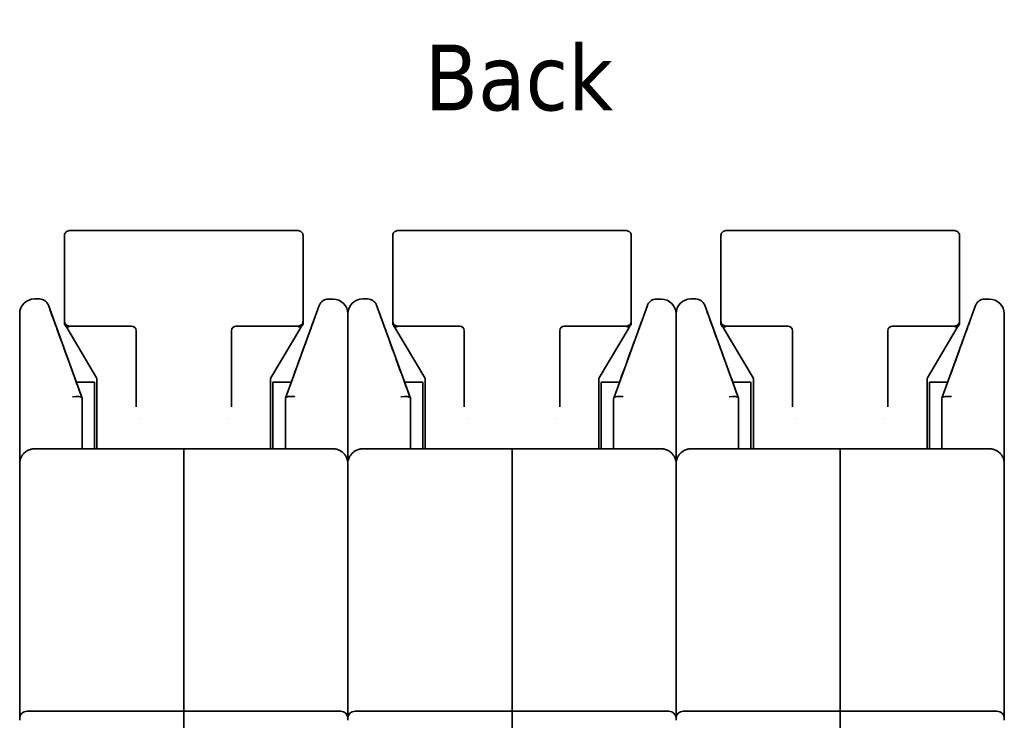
# Model space of a CAD drawing. Header units: millimetres. Extents: x 191 to 396, y 67 to 223.
# Tile 3 of 14: x 191 to 244, y 119 to 156. Entities that reach past the tile are written whole.
import ezdxf

# ---------------------------------------------------------------- set-up
doc = ezdxf.new("R2010")
doc.units = ezdxf.units.MM
doc.layers.add('Symbol (ISO)', color=7, linetype='Continuous', lineweight=25)
doc.layers.add('Visible (ISO)', color=7, linetype='Continuous', lineweight=35)
doc.styles.add('Label Text (ISO)', font='TAHOMA.TTF')

msp = doc.modelspace()

# ---------------------------------------------------------------- linework, layer by layer
at = {"layer": 'Visible (ISO)'}
for p, q in [((193.516, 139.869), (193.516, 144.441)), ((205.962, 144.695), (193.77, 144.695)), ((206.216, 144.441), (206.216, 139.869)), ((210.991, 139.869), (210.991, 144.441)), ((223.437, 144.695), (211.245, 144.695)), ((223.691, 144.441), (223.691, 139.869)), ((228.466, 139.869), (228.466, 144.441)), ((240.912, 144.695), (228.72, 144.695)), ((241.166, 144.441), (241.166, 139.869)), ((192.175, 141.057), (191.915, 141.057)), ((207.554, 141.046), (207.816, 141.046)), ((209.65, 141.057), (209.391, 141.057)), ((225.03, 141.046), (225.291, 141.046)), ((227.126, 141.057), (226.866, 141.057)), ((242.505, 141.046), (242.766, 141.046)), ((192.653, 140.722), (194.453, 135.773)), ((205.279, 135.772), (207.077, 140.711)), ((210.128, 140.722), (211.928, 135.773)), ((222.755, 135.772), (224.552, 140.711)), ((227.603, 140.722), (229.403, 135.773)), ((240.23, 135.772), (242.027, 140.711)), ((191.128, 140.269), (191.128, 132.283)), ((208.603, 140.269), (208.603, 132.283)), ((226.078, 140.269), (226.078, 132.283)), ((243.554, 132.283), (243.554, 140.258)), ((193.516, 139.869), (193.516, 139.737)), ((193.632, 139.527), (195.225, 136.851)), ((197.072, 139.615), (193.77, 139.615)), ((205.962, 139.615), (202.66, 139.615)), ((204.506, 136.851), (206.099, 139.527)), ((206.216, 139.737), (206.216, 139.869)), ((210.991, 139.869), (210.991, 139.737)), ((211.108, 139.527), (212.7, 136.851)), ((214.547, 139.615), (211.245, 139.615)), ((223.437, 139.615), (220.135, 139.615)), ((221.982, 136.851), (223.574, 139.527)), ((223.691, 139.737), (223.691, 139.869)), ((228.466, 139.869), (228.466, 139.737)), ((228.583, 139.527), (230.175, 136.851)), ((232.022, 139.615), (228.72, 139.615)), ((240.912, 139.615), (237.61, 139.615)), ((239.457, 136.851), (241.049, 139.527)), ((241.166, 139.737), (241.166, 139.869)), ((197.326, 135.303), (197.326, 139.366)), ((202.406, 139.367), (202.406, 139.366)), ((202.406, 139.366), (202.406, 139.366)), ((202.406, 139.366), (202.406, 135.303)), ((214.801, 135.303), (214.801, 139.366)), ((219.881, 139.367), (219.881, 139.366)), ((219.881, 139.366), (219.881, 139.366)), ((219.881, 139.366), (219.881, 135.303)), ((232.276, 135.303), (232.276, 139.366)), ((237.356, 139.367), (237.356, 139.366)), ((237.356, 139.366), (237.356, 139.366)), ((237.356, 139.366), (237.356, 135.303)), ((194.143, 136.626), (195.116, 136.626)), ((195.116, 133.07), (195.116, 136.626)), ((195.243, 136.789), (195.243, 135.959)), ((204.488, 135.959), (204.488, 136.789)), ((204.615, 136.626), (204.615, 133.07)), ((205.59, 136.626), (204.615, 136.626)), ((211.618, 136.626), (212.591, 136.626)), ((212.591, 133.07), (212.591, 136.626)), ((212.718, 136.789), (212.718, 135.959)), ((221.964, 135.959), (221.964, 136.789)), ((222.091, 136.626), (222.091, 133.07)), ((223.065, 136.626), (222.091, 136.626)), ((229.093, 136.626), (230.066, 136.626)), ((230.066, 133.07), (230.066, 136.626)), ((230.193, 136.789), (230.193, 135.959)), ((239.439, 135.959), (239.439, 136.789)), ((239.566, 136.626), (239.566, 133.07)), ((240.54, 136.626), (239.566, 136.626)), ((195.243, 135.959), (195.243, 135.357)), ((204.488, 135.357), (204.488, 135.959)), ((212.718, 135.959), (212.718, 135.357)), ((221.964, 135.357), (221.964, 135.959)), ((230.193, 135.959), (230.193, 135.357)), ((239.439, 135.357), (239.439, 135.959)), ((194.456, 135.763), (194.453, 135.773)), ((194.456, 135.763), (194.456, 133.07)), ((195.243, 133.07), (195.243, 135.357)), ((197.326, 135.303), (197.326, 135.303)), ((202.406, 135.303), (202.406, 135.303)), ((204.488, 135.357), (204.488, 133.07)), ((205.276, 135.762), (205.276, 133.07)), ((211.932, 135.763), (211.928, 135.773)), ((211.932, 135.763), (211.932, 133.07)), ((212.718, 133.07), (212.718, 135.357)), ((214.801, 135.303), (214.801, 135.303)), ((219.881, 135.303), (219.881, 135.303)), ((221.964, 135.357), (221.964, 133.07)), ((222.751, 135.762), (222.751, 133.07)), ((229.407, 135.763), (229.403, 135.773)), ((229.407, 135.763), (229.407, 133.07)), ((230.193, 133.07), (230.193, 135.357)), ((232.276, 135.303), (232.276, 135.303)), ((237.356, 135.303), (237.356, 135.303)), ((239.439, 135.357), (239.439, 133.07)), ((240.226, 135.762), (240.226, 133.07)), ((202.202, 134.696), (202.202, 134.696)), ((219.678, 134.696), (219.678, 134.696)), ((237.153, 134.696), (237.153, 134.696)), ((191.915, 133.07), (199.866, 133.07)), ((199.866, 133.07), (207.816, 133.07)), ((199.866, 133.07), (199.866, 131.876)), ((199.866, 131.876), (199.866, 133.07)), ((209.391, 133.07), (217.341, 133.07)), ((217.341, 133.07), (217.341, 131.876)), ((217.341, 133.07), (225.291, 133.07)), ((217.341, 131.876), (217.341, 133.07)), ((226.866, 133.07), (234.816, 133.07)), ((234.816, 133.07), (234.816, 131.876)), ((234.816, 133.07), (242.766, 133.07)), ((234.816, 131.876), (234.816, 133.07)), ((191.128, 131.876), (191.128, 132.283)), ((208.603, 132.283), (208.603, 132.283)), ((208.603, 131.876), (208.603, 132.283)), ((208.603, 132.283), (208.603, 131.876)), ((226.078, 131.876), (226.078, 132.283)), ((226.078, 132.283), (226.078, 131.876)), ((243.554, 132.283), (243.554, 132.283)), ((243.554, 131.876), (243.554, 132.283)), ((191.128, 118.719), (191.128, 131.876)), ((199.866, 131.876), (199.866, 119.1)), ((199.866, 131.876), (199.866, 119.1)), ((208.603, 131.876), (208.603, 118.719)), ((208.603, 118.719), (208.603, 131.876)), ((217.341, 131.876), (217.341, 119.1)), ((217.341, 131.876), (217.341, 119.1)), ((226.078, 131.876), (226.078, 118.719)), ((226.078, 118.719), (226.078, 131.876)), ((234.816, 131.876), (234.816, 119.1)), ((234.816, 131.876), (234.816, 119.1)), ((243.554, 131.876), (243.554, 118.719)), ((191.509, 119.1), (199.866, 119.1)), ((199.866, 119.1), (199.866, 117.906)), ((199.866, 119.1), (208.222, 119.1)), ((199.866, 117.906), (199.866, 119.1)), ((208.984, 119.1), (217.341, 119.1)), ((217.341, 119.1), (217.341, 117.906)), ((217.341, 119.1), (225.697, 119.1)), ((217.341, 117.906), (217.341, 119.1)), ((226.459, 119.1), (234.816, 119.1)), ((234.816, 119.1), (234.816, 117.906)), ((234.816, 119.1), (243.173, 119.1)), ((234.816, 117.906), (234.816, 119.1)), ((191.128, 118.719), (191.128, 118.61)), ((208.603, 118.61), (208.603, 118.719)), ((208.603, 118.719), (208.603, 118.61)), ((226.078, 118.61), (226.078, 118.719)), ((226.078, 118.719), (226.078, 118.61)), ((243.554, 118.719), (243.554, 118.61))]:
    msp.add_line(p, q, dxfattribs=at)
for centre, radius, start, end in [((193.77, 144.441), 0.254, 90, 180.0002), ((205.962, 144.441), 0.254, 359.9998, 90), ((211.245, 144.441), 0.254, 90, 180.0002), ((223.437, 144.441), 0.254, 359.9998, 90), ((228.72, 144.441), 0.254, 90, 180.0002), ((240.912, 144.441), 0.254, 359.9998, 90), ((191.915, 140.269), 0.787, 90, 180), ((207.816, 140.258), 0.787, 0, 90), ((209.391, 140.269), 0.787, 90, 180), ((225.291, 140.258), 0.787, 0, 90), ((226.866, 140.269), 0.787, 90, 180), ((242.766, 140.258), 0.787, 0, 90), ((193.77, 139.869), 0.254, 179.9998, 270), ((197.072, 139.361), 0.254, 0, 90), ((202.66, 139.361), 0.254, 90, 180), ((202.66, 139.382), 0.254, 94.7383, 94.748), ((205.962, 139.869), 0.254, 270, 0.0002), ((211.245, 139.869), 0.254, 179.9998, 270), ((214.547, 139.361), 0.254, 0, 90), ((220.135, 139.361), 0.254, 90, 180), ((220.135, 139.382), 0.254, 94.7383, 94.748), ((223.437, 139.869), 0.254, 270, 0.0002), ((228.72, 139.869), 0.254, 179.9998, 270), ((232.022, 139.361), 0.254, 0, 90), ((237.61, 139.361), 0.254, 90, 180), ((237.61, 139.382), 0.254, 94.7383, 94.748), ((240.912, 139.869), 0.254, 270, 0.0002), ((191.509, 118.719), 0.381, 90, 180), ((208.222, 118.719), 0.381, 0, 90), ((208.984, 118.719), 0.381, 90, 180), ((225.697, 118.719), 0.381, 0, 90), ((226.459, 118.719), 0.381, 90, 180), ((243.173, 118.719), 0.381, 0, 90)]:
    msp.add_arc(centre, radius, start, end, dxfattribs=at)
for centre, major_axis, ratio, start_param, end_param in [((202.66, 139.366), (-0.254, 0), 0.998107, 6.276941, 6.283185), ((220.135, 139.366), (-0.254, 0), 0.998107, 6.276941, 6.283185), ((237.61, 139.366), (-0.254, 0), 0.998107, 6.276941, 6.283185), ((193.949, 135.674), (0.506, 0.089), 0.339401, 0.059798, 1.512574), ((211.424, 135.674), (0.506, 0.089), 0.339401, 0.059798, 1.512574), ((228.9, 135.674), (0.506, 0.089), 0.339401, 0.059798, 1.512574), ((193.747, 137.714), (-0.709, 1.95), 0.00001, 3.040943, 3.141956), ((197.072, 135.303), (0.254, 0), 0.549531, 6.282897, 6.283102), ((202.66, 135.303), (-0.254, 0), 0.549531, 0.000082, 0.000284), ((205.974, 137.682), (-0.699, -1.919), 0.00001, 0.000045, 0.102005), ((211.222, 137.714), (-0.709, 1.95), 0.00001, 3.041127, 3.142142), ((214.547, 135.303), (0.254, 0), 0.549531, 6.282897, 6.283102), ((220.135, 135.303), (-0.254, 0), 0.549531, 0.000083, 0.000285), ((223.45, 137.682), (-0.699, -1.919), 0.00001, 0.000026, 0.101986), ((228.697, 137.714), (-0.709, 1.95), 0.00001, 3.040236, 3.141246), ((232.022, 135.303), (0.254, 0), 0.549531, 6.282897, 6.283102), ((237.61, 135.303), (-0.254, 0), 0.549531, 0.000082, 0.000284), ((240.925, 137.682), (-0.699, -1.919), 0.00001, 6.282912, 6.384874), ((191.509, 132.283), (-0.381, 0), 0.5, 6.283145, 6.283196), ((208.222, 132.283), (0.381, 0), 0.5, 6.283163, 6.283211), ((208.984, 132.283), (-0.381, 0), 0.5, 6.28315, 6.283206), ((225.697, 132.283), (0.381, 0), 0.5, 6.283158, 6.283206), ((226.459, 132.283), (-0.381, 0), 0.5, 6.28315, 6.283206), ((243.173, 132.283), (0.381, 0), 0.5, 6.283168, 6.283211)]:
    msp.add_ellipse(centre, major_axis=major_axis, ratio=ratio, start_param=start_param, end_param=end_param, dxfattribs=at)
for points, knots in [([(192.175, 141.057), (192.23, 141.057), (192.285, 141.048), (192.388, 141.013), (192.437, 140.987), (192.524, 140.922), (192.562, 140.882), (192.605, 140.82), (192.616, 140.802), (192.636, 140.763), (192.645, 140.743), (192.653, 140.722)], [0.00000245, 0.00000245, 0.00000245, 0.00000245, 0.01643344, 0.01643344, 0.03261132, 0.03261132, 0.04879837, 0.04879837, 0.05527189, 0.05527189, 0.06185363, 0.06185363, 0.06185363, 0.06185363]), ([(207.077, 140.711), (207.084, 140.732), (207.093, 140.752), (207.113, 140.79), (207.124, 140.809), (207.167, 140.871), (207.205, 140.911), (207.291, 140.976), (207.34, 141.001), (207.444, 141.036), (207.499, 141.046), (207.554, 141.046)], [0, 0, 0, 0, 0.00653459, 0.00653459, 0.01296324, 0.01296324, 0.02915039, 0.02915039, 0.04532521, 0.04532521, 0.06184059, 0.06184059, 0.06184059, 0.06184059]), ([(209.65, 141.057), (209.705, 141.057), (209.761, 141.048), (209.864, 141.013), (209.913, 140.987), (209.999, 140.922), (210.037, 140.882), (210.08, 140.82), (210.091, 140.802), (210.111, 140.763), (210.12, 140.743), (210.128, 140.722)], [0.00000245, 0.00000245, 0.00000245, 0.00000245, 0.01643344, 0.01643344, 0.03261132, 0.03261132, 0.04879837, 0.04879837, 0.05527189, 0.05527189, 0.06185363, 0.06185363, 0.06185363, 0.06185363]), ([(224.552, 140.711), (224.56, 140.732), (224.568, 140.752), (224.588, 140.79), (224.599, 140.809), (224.642, 140.871), (224.681, 140.911), (224.767, 140.976), (224.816, 141.001), (224.919, 141.036), (224.975, 141.046), (225.03, 141.046)], [0, 0, 0, 0, 0.00653459, 0.00653459, 0.01296324, 0.01296324, 0.02915039, 0.02915039, 0.04532521, 0.04532521, 0.06184059, 0.06184059, 0.06184059, 0.06184059]), ([(227.126, 141.057), (227.18, 141.057), (227.236, 141.048), (227.339, 141.013), (227.388, 140.987), (227.474, 140.922), (227.512, 140.882), (227.555, 140.82), (227.567, 140.802), (227.587, 140.763), (227.595, 140.743), (227.603, 140.722)], [0.00000245, 0.00000245, 0.00000245, 0.00000245, 0.01643344, 0.01643344, 0.03261132, 0.03261132, 0.04879837, 0.04879837, 0.05527189, 0.05527189, 0.06185363, 0.06185363, 0.06185363, 0.06185363]), ([(242.027, 140.711), (242.035, 140.732), (242.044, 140.752), (242.064, 140.79), (242.075, 140.809), (242.117, 140.871), (242.156, 140.911), (242.242, 140.976), (242.291, 141.001), (242.394, 141.036), (242.45, 141.046), (242.505, 141.046)], [0, 0, 0, 0, 0.00653459, 0.00653459, 0.01296324, 0.01296324, 0.02915039, 0.02915039, 0.04532521, 0.04532521, 0.06184059, 0.06184059, 0.06184059, 0.06184059]), ([(192.653, 140.722), (192.655, 140.717), (192.655, 140.717), (192.663, 140.694), (192.669, 140.677), (192.677, 140.655)], [0, 0, 0, 0, 0.0502825, 0.0502825, 0.10031, 0.10031, 0.10031, 0.10031]), ([(207.053, 140.644), (207.061, 140.667), (207.067, 140.683), (207.075, 140.706), (207.075, 140.706), (207.077, 140.711)], [0, 0, 0, 0, 0.0499509, 0.0499509, 0.1001564, 0.1001564, 0.1001564, 0.1001564]), ([(210.128, 140.722), (210.13, 140.717), (210.13, 140.717), (210.138, 140.694), (210.144, 140.677), (210.152, 140.655)], [0, 0, 0, 0, 0.0502825, 0.0502825, 0.10031, 0.10031, 0.10031, 0.10031]), ([(224.528, 140.644), (224.536, 140.667), (224.542, 140.683), (224.55, 140.706), (224.55, 140.706), (224.552, 140.711)], [0, 0, 0, 0, 0.0499509, 0.0499509, 0.1001564, 0.1001564, 0.1001564, 0.1001564]), ([(227.603, 140.722), (227.605, 140.717), (227.605, 140.717), (227.613, 140.694), (227.619, 140.677), (227.627, 140.655)], [0, 0, 0, 0, 0.0502825, 0.0502825, 0.10031, 0.10031, 0.10031, 0.10031]), ([(242.003, 140.644), (242.011, 140.667), (242.017, 140.683), (242.025, 140.706), (242.025, 140.706), (242.027, 140.711)], [0, 0, 0, 0, 0.0499509, 0.0499509, 0.1001563, 0.1001563, 0.1001563, 0.1001563]), ([(193.77, 139.58), (193.763, 139.579), (193.755, 139.579), (193.732, 139.577), (193.706, 139.576), (193.65, 139.585), (193.626, 139.593), (193.581, 139.616), (193.561, 139.632), (193.532, 139.67), (193.522, 139.691), (193.518, 139.713)], [-0.00201752, -0.00201752, -0.00201752, -0.00201752, 0, 0, 0.00513386, 0.00513386, 0.00957767, 0.00957767, 0.01450493, 0.01450493, 0.01919087, 0.01919087, 0.01919087, 0.01919087]), ([(193.632, 139.527), (193.61, 139.564), (193.588, 139.598), (193.562, 139.632), (193.556, 139.64), (193.55, 139.646)], [0, 0, 0, 0, 0.01558164, 0.01558164, 0.02136019, 0.02136019, 0.02136019, 0.02136019]), ([(205.279, 135.772), (205.57, 136.57), (205.848, 137.335), (206.322, 138.637), (206.527, 139.201), (206.714, 139.715), (206.741, 139.788), (206.767, 139.858)], [0, 0, 0, 0, 0.2688845, 0.2688845, 0.5265818, 0.5265818, 0.5723417, 0.5723417, 0.5723417, 0.5723417]), ([(205.962, 139.58), (205.968, 139.579), (205.976, 139.579), (205.999, 139.577), (206.025, 139.576), (206.081, 139.585), (206.105, 139.593), (206.151, 139.616), (206.17, 139.632), (206.199, 139.67), (206.209, 139.691), (206.213, 139.713)], [-0.0404099, -0.0404099, -0.0404099, -0.0404099, -0.03666008, -0.03666008, -0.02692814, -0.02692814, -0.01841899, -0.01841899, -0.00897814, -0.00897814, -0.000001, -0.000001, -0.000001, -0.000001]), ([(206.181, 139.646), (206.171, 139.634), (206.158, 139.618), (206.13, 139.578), (206.115, 139.553), (206.099, 139.527)], [0, 0, 0, 0, 0.0103439, 0.0103439, 0.02139006, 0.02139006, 0.02139006, 0.02139006]), ([(211.245, 139.58), (211.238, 139.579), (211.231, 139.579), (211.207, 139.577), (211.181, 139.576), (211.125, 139.585), (211.101, 139.593), (211.056, 139.616), (211.036, 139.632), (211.007, 139.67), (210.997, 139.691), (210.993, 139.713)], [-0.00201752, -0.00201752, -0.00201752, -0.00201752, 0, 0, 0.00513386, 0.00513386, 0.00957767, 0.00957767, 0.01450493, 0.01450493, 0.01919087, 0.01919087, 0.01919087, 0.01919087]), ([(211.108, 139.527), (211.085, 139.564), (211.063, 139.598), (211.037, 139.632), (211.031, 139.64), (211.025, 139.646)], [0, 0, 0, 0, 0.01558164, 0.01558164, 0.02136019, 0.02136019, 0.02136019, 0.02136019]), ([(222.755, 135.772), (223.045, 136.57), (223.323, 137.335), (223.797, 138.637), (224.003, 139.201), (224.189, 139.715), (224.216, 139.788), (224.242, 139.858)], [0, 0, 0, 0, 0.2688845, 0.2688845, 0.5265818, 0.5265818, 0.5723417, 0.5723417, 0.5723417, 0.5723417]), ([(223.437, 139.58), (223.443, 139.579), (223.451, 139.579), (223.474, 139.577), (223.5, 139.576), (223.556, 139.585), (223.58, 139.593), (223.626, 139.616), (223.646, 139.632), (223.675, 139.67), (223.684, 139.691), (223.688, 139.713)], [-0.0404099, -0.0404099, -0.0404099, -0.0404099, -0.03666008, -0.03666008, -0.02692814, -0.02692814, -0.01841899, -0.01841899, -0.00897814, -0.00897814, -0.000001, -0.000001, -0.000001, -0.000001]), ([(223.656, 139.646), (223.646, 139.634), (223.633, 139.618), (223.605, 139.578), (223.59, 139.553), (223.574, 139.527)], [0, 0, 0, 0, 0.0103439, 0.0103439, 0.02139006, 0.02139006, 0.02139006, 0.02139006]), ([(228.72, 139.58), (228.713, 139.579), (228.706, 139.579), (228.683, 139.577), (228.657, 139.576), (228.601, 139.585), (228.576, 139.593), (228.531, 139.616), (228.511, 139.632), (228.482, 139.67), (228.473, 139.691), (228.468, 139.713)], [-0.00201752, -0.00201752, -0.00201752, -0.00201752, 0, 0, 0.00513386, 0.00513386, 0.00957767, 0.00957767, 0.01450493, 0.01450493, 0.01919087, 0.01919087, 0.01919087, 0.01919087]), ([(228.583, 139.527), (228.56, 139.564), (228.538, 139.598), (228.513, 139.632), (228.506, 139.64), (228.501, 139.646)], [0, 0, 0, 0, 0.01558164, 0.01558164, 0.02136019, 0.02136019, 0.02136019, 0.02136019]), ([(240.23, 135.772), (240.52, 136.57), (240.798, 137.335), (241.273, 138.637), (241.478, 139.201), (241.665, 139.715), (241.692, 139.788), (241.717, 139.858)], [0, 0, 0, 0, 0.2688845, 0.2688845, 0.5265818, 0.5265818, 0.5723417, 0.5723417, 0.5723417, 0.5723417]), ([(240.912, 139.58), (240.919, 139.579), (240.926, 139.579), (240.95, 139.577), (240.976, 139.576), (241.031, 139.585), (241.056, 139.593), (241.101, 139.616), (241.121, 139.632), (241.15, 139.67), (241.159, 139.691), (241.163, 139.713)], [-0.0404099, -0.0404099, -0.0404099, -0.0404099, -0.03666008, -0.03666008, -0.02692814, -0.02692814, -0.01841899, -0.01841899, -0.00897814, -0.00897814, -0.000001, -0.000001, -0.000001, -0.000001]), ([(241.131, 139.646), (241.121, 139.634), (241.109, 139.618), (241.081, 139.578), (241.065, 139.553), (241.049, 139.527)], [0, 0, 0, 0, 0.0103439, 0.0103439, 0.02139006, 0.02139006, 0.02139006, 0.02139006]), ([(193.325, 138.874), (193.517, 138.345), (193.746, 137.715), (194.14, 136.634), (194.294, 136.209), (194.453, 135.773)], [0, 0, 0, 0, 0.2478542, 0.2478542, 0.39468, 0.39468, 0.39468, 0.39468]), ([(210.8, 138.874), (210.993, 138.345), (211.221, 137.715), (211.615, 136.634), (211.769, 136.209), (211.928, 135.773)], [0, 0, 0, 0, 0.2478542, 0.2478542, 0.39468, 0.39468, 0.39468, 0.39468]), ([(228.275, 138.874), (228.468, 138.345), (228.697, 137.715), (229.09, 136.634), (229.245, 136.209), (229.403, 135.773)], [0, 0, 0, 0, 0.2478542, 0.2478542, 0.3946801, 0.3946801, 0.3946801, 0.3946801]), ([(195.243, 136.789), (195.243, 136.793), (195.243, 136.797), (195.242, 136.805), (195.241, 136.809), (195.239, 136.817), (195.238, 136.821), (195.235, 136.829), (195.234, 136.833), (195.23, 136.842), (195.227, 136.846), (195.225, 136.851)], [3.1415927, 3.1415927, 3.1415927, 3.1415927, 3.23444, 3.23444, 3.3272873, 3.3272873, 3.4201346, 3.4201346, 3.5129819, 3.5129819, 3.6058292, 3.6058292, 3.6058292, 3.6058292]), ([(204.506, 136.851), (204.504, 136.846), (204.501, 136.842), (204.498, 136.833), (204.496, 136.829), (204.493, 136.821), (204.492, 136.817), (204.49, 136.809), (204.489, 136.805), (204.489, 136.797), (204.488, 136.793), (204.488, 136.789)], [5.8189488, 5.8189488, 5.8189488, 5.8189488, 5.9117961, 5.9117961, 6.0046434, 6.0046434, 6.0974907, 6.0974907, 6.190338, 6.190338, 6.2831853, 6.2831853, 6.2831853, 6.2831853]), ([(212.718, 136.789), (212.718, 136.793), (212.718, 136.797), (212.717, 136.805), (212.716, 136.809), (212.714, 136.817), (212.713, 136.821), (212.71, 136.829), (212.709, 136.833), (212.705, 136.842), (212.703, 136.846), (212.7, 136.851)], [3.1415927, 3.1415927, 3.1415927, 3.1415927, 3.23444, 3.23444, 3.3272873, 3.3272873, 3.4201346, 3.4201346, 3.5129819, 3.5129819, 3.6058292, 3.6058292, 3.6058292, 3.6058292]), ([(221.982, 136.851), (221.979, 136.846), (221.977, 136.842), (221.973, 136.833), (221.971, 136.829), (221.968, 136.821), (221.967, 136.817), (221.965, 136.809), (221.965, 136.805), (221.964, 136.797), (221.964, 136.793), (221.964, 136.789)], [5.8189488, 5.8189488, 5.8189488, 5.8189488, 5.9117961, 5.9117961, 6.0046434, 6.0046434, 6.0974907, 6.0974907, 6.190338, 6.190338, 6.2831853, 6.2831853, 6.2831853, 6.2831853]), ([(230.193, 136.789), (230.193, 136.793), (230.193, 136.797), (230.192, 136.805), (230.191, 136.809), (230.19, 136.817), (230.188, 136.821), (230.186, 136.829), (230.184, 136.833), (230.18, 136.842), (230.178, 136.846), (230.175, 136.851)], [3.1415927, 3.1415927, 3.1415927, 3.1415927, 3.23444, 3.23444, 3.3272873, 3.3272873, 3.4201346, 3.4201346, 3.5129819, 3.5129819, 3.6058292, 3.6058292, 3.6058292, 3.6058292]), ([(239.457, 136.851), (239.454, 136.846), (239.452, 136.842), (239.448, 136.833), (239.446, 136.829), (239.443, 136.821), (239.442, 136.817), (239.44, 136.809), (239.44, 136.805), (239.439, 136.797), (239.439, 136.793), (239.439, 136.789)], [5.8189488, 5.8189488, 5.8189488, 5.8189488, 5.9117961, 5.9117961, 6.0046434, 6.0046434, 6.0974907, 6.0974907, 6.190338, 6.190338, 6.2831853, 6.2831853, 6.2831853, 6.2831853]), ([(205.279, 135.772), (205.286, 135.791), (205.303, 135.808), (205.358, 135.838), (205.398, 135.85), (205.496, 135.865), (205.553, 135.868), (205.657, 135.865), (205.702, 135.861), (205.759, 135.854), (205.772, 135.852), (205.784, 135.85)], [0.000001, 0.000001, 0.000001, 0.000001, 0.01736541, 0.01736541, 0.0371154, 0.0371154, 0.05694917, 0.05694917, 0.07077249, 0.07077249, 0.07446045, 0.07446045, 0.07446045, 0.07446045]), ([(222.755, 135.772), (222.761, 135.791), (222.778, 135.808), (222.833, 135.838), (222.873, 135.85), (222.971, 135.865), (223.028, 135.868), (223.132, 135.865), (223.177, 135.861), (223.235, 135.854), (223.247, 135.852), (223.259, 135.85)], [0.000001, 0.000001, 0.000001, 0.000001, 0.01736541, 0.01736541, 0.0371154, 0.0371154, 0.05694917, 0.05694917, 0.07077249, 0.07077249, 0.07446045, 0.07446045, 0.07446045, 0.07446045]), ([(240.23, 135.772), (240.237, 135.791), (240.253, 135.808), (240.308, 135.838), (240.348, 135.85), (240.446, 135.865), (240.503, 135.868), (240.608, 135.865), (240.652, 135.861), (240.71, 135.854), (240.722, 135.852), (240.734, 135.85)], [0.000001, 0.000001, 0.000001, 0.000001, 0.01736541, 0.01736541, 0.0371154, 0.0371154, 0.05694917, 0.05694917, 0.07077249, 0.07077249, 0.07446045, 0.07446045, 0.07446045, 0.07446045]), ([(191.178, 132.56), (191.184, 132.575), (191.191, 132.591), (191.198, 132.606), (191.221, 132.658), (191.25, 132.708), (191.285, 132.754), (191.32, 132.801), (191.361, 132.845), (191.406, 132.883), (191.452, 132.922), (191.502, 132.956), (191.557, 132.984), (191.611, 133.012), (191.67, 133.033), (191.73, 133.048), (191.791, 133.063), (191.853, 133.07), (191.915, 133.07)], [0.2431539, 0.2431539, 0.2431539, 0.2431539, 0.2857143, 0.2857143, 0.2857143, 0.4285714, 0.4285714, 0.4285714, 0.5714286, 0.5714286, 0.5714286, 0.7142857, 0.7142857, 0.7142857, 0.8571429, 0.8571429, 0.8571429, 1, 1, 1, 1]), ([(207.816, 133.07), (207.878, 133.07), (207.94, 133.063), (208, 133.048), (208.06, 133.034), (208.119, 133.012), (208.174, 132.984), (208.229, 132.956), (208.279, 132.922), (208.325, 132.883), (208.37, 132.845), (208.411, 132.801), (208.446, 132.755), (208.481, 132.708), (208.51, 132.658), (208.533, 132.607), (208.541, 132.59), (208.548, 132.573), (208.554, 132.557)], [0, 0, 0, 0, 0.1428571, 0.1428571, 0.1428571, 0.2857143, 0.2857143, 0.2857143, 0.4285714, 0.4285714, 0.4285714, 0.5714286, 0.5714286, 0.5714286, 0.7142857, 0.7142857, 0.7142857, 0.7598635, 0.7598635, 0.7598635, 0.7598635]), ([(208.654, 132.56), (208.659, 132.575), (208.666, 132.591), (208.673, 132.606), (208.696, 132.658), (208.725, 132.708), (208.76, 132.754), (208.795, 132.801), (208.836, 132.845), (208.881, 132.883), (208.927, 132.922), (208.977, 132.956), (209.032, 132.984), (209.087, 133.012), (209.145, 133.033), (209.206, 133.048), (209.266, 133.063), (209.328, 133.07), (209.391, 133.07)], [0.2431429, 0.2431429, 0.2431429, 0.2431429, 0.2857143, 0.2857143, 0.2857143, 0.4285714, 0.4285714, 0.4285714, 0.5714286, 0.5714286, 0.5714286, 0.7142857, 0.7142857, 0.7142857, 0.8571429, 0.8571429, 0.8571429, 1, 1, 1, 1]), ([(225.291, 133.07), (225.353, 133.07), (225.415, 133.063), (225.475, 133.048), (225.536, 133.034), (225.594, 133.012), (225.649, 132.984), (225.704, 132.956), (225.754, 132.922), (225.8, 132.883), (225.846, 132.845), (225.886, 132.801), (225.921, 132.755), (225.956, 132.708), (225.985, 132.658), (226.009, 132.607), (226.016, 132.59), (226.023, 132.573), (226.029, 132.557)], [0, 0, 0, 0, 0.1428571, 0.1428571, 0.1428571, 0.2857143, 0.2857143, 0.2857143, 0.4285714, 0.4285714, 0.4285714, 0.5714286, 0.5714286, 0.5714286, 0.7142857, 0.7142857, 0.7142857, 0.7598635, 0.7598635, 0.7598635, 0.7598635]), ([(226.129, 132.56), (226.135, 132.575), (226.141, 132.591), (226.148, 132.606), (226.171, 132.658), (226.2, 132.708), (226.235, 132.754), (226.27, 132.801), (226.311, 132.845), (226.357, 132.883), (226.402, 132.922), (226.453, 132.956), (226.507, 132.984), (226.562, 133.012), (226.621, 133.033), (226.681, 133.048), (226.741, 133.063), (226.803, 133.07), (226.866, 133.07)], [0.2431429, 0.2431429, 0.2431429, 0.2431429, 0.2857143, 0.2857143, 0.2857143, 0.4285714, 0.4285714, 0.4285714, 0.5714286, 0.5714286, 0.5714286, 0.7142857, 0.7142857, 0.7142857, 0.8571429, 0.8571429, 0.8571429, 1, 1, 1, 1]), ([(242.766, 133.07), (242.828, 133.07), (242.89, 133.063), (242.95, 133.048), (243.011, 133.034), (243.07, 133.012), (243.124, 132.984), (243.179, 132.956), (243.229, 132.922), (243.275, 132.883), (243.321, 132.845), (243.361, 132.801), (243.396, 132.755), (243.431, 132.708), (243.461, 132.658), (243.484, 132.607), (243.491, 132.59), (243.498, 132.573), (243.504, 132.557)], [0, 0, 0, 0, 0.1428571, 0.1428571, 0.1428571, 0.2857143, 0.2857143, 0.2857143, 0.4285714, 0.4285714, 0.4285714, 0.5714286, 0.5714286, 0.5714286, 0.7142857, 0.7142857, 0.7142857, 0.7598547, 0.7598547, 0.7598547, 0.7598547]), ([(191.128, 132.283), (191.128, 132.337), (191.134, 132.392), (191.145, 132.447), (191.146, 132.449), (191.146, 132.451), (191.147, 132.453)], [0.0000404, 0.0000404, 0.0000404, 0.0000404, 0.1428571, 0.1428571, 0.1428571, 0.1485426, 0.1485426, 0.1485426, 0.1485426]), ([(208.585, 132.451), (208.585, 132.45), (208.586, 132.448), (208.586, 132.447), (208.597, 132.392), (208.603, 132.337), (208.603, 132.283)], [0.8531138, 0.8531138, 0.8531138, 0.8531138, 0.8571429, 0.8571429, 0.8571429, 0.999979, 0.999979, 0.999979, 0.999979]), ([(208.603, 132.298), (208.604, 132.348), (208.61, 132.398), (208.62, 132.447), (208.621, 132.449), (208.621, 132.451), (208.622, 132.453)], [0.0135954, 0.0135954, 0.0135954, 0.0135954, 0.1428571, 0.1428571, 0.1428571, 0.1485472, 0.1485472, 0.1485472, 0.1485472]), ([(226.06, 132.451), (226.06, 132.45), (226.061, 132.448), (226.061, 132.447), (226.073, 132.392), (226.078, 132.337), (226.078, 132.283)], [0.8531138, 0.8531138, 0.8531138, 0.8531138, 0.8571429, 0.8571429, 0.8571429, 0.999979, 0.999979, 0.999979, 0.999979]), ([(226.079, 132.298), (226.079, 132.348), (226.085, 132.398), (226.096, 132.447), (226.096, 132.449), (226.097, 132.451), (226.097, 132.453)], [0.0135954, 0.0135954, 0.0135954, 0.0135954, 0.1428571, 0.1428571, 0.1428571, 0.1485472, 0.1485472, 0.1485472, 0.1485472]), ([(243.535, 132.451), (243.536, 132.45), (243.536, 132.448), (243.536, 132.447), (243.548, 132.392), (243.554, 132.337), (243.554, 132.283)], [0.8531166, 0.8531166, 0.8531166, 0.8531166, 0.8571429, 0.8571429, 0.8571429, 0.9999843, 0.9999843, 0.9999843, 0.9999843])]:
    msp.add_open_spline(points, degree=3, knots=knots, dxfattribs=at)
for points in [[(192.732, 140.504), (192.798, 140.322), (192.907, 140.022), (193.05, 139.631)], [(210.207, 140.504), (210.273, 140.322), (210.383, 140.022), (210.525, 139.631)], [(227.682, 140.504), (227.749, 140.322), (227.858, 140.022), (228, 139.631)], [(193.05, 139.631), (193.131, 139.408), (193.223, 139.153), (193.325, 138.874)], [(193.518, 139.713), (193.518, 139.716), (193.517, 139.722), (193.516, 139.73), (193.516, 139.735), (193.516, 139.737)], [(206.216, 139.737), (206.216, 139.735), (206.215, 139.73), (206.215, 139.722), (206.214, 139.716), (206.213, 139.713)], [(206.767, 139.858), (206.767, 139.858), (206.767, 139.858), (206.767, 139.858)], [(210.525, 139.631), (210.606, 139.408), (210.699, 139.153), (210.8, 138.874)], [(210.993, 139.713), (210.993, 139.716), (210.992, 139.722), (210.991, 139.73), (210.991, 139.735), (210.991, 139.737)], [(223.691, 139.737), (223.691, 139.735), (223.691, 139.73), (223.69, 139.722), (223.689, 139.716), (223.688, 139.713)], [(224.242, 139.858), (224.242, 139.858), (224.242, 139.858), (224.242, 139.858)], [(228, 139.631), (228.081, 139.408), (228.174, 139.153), (228.275, 138.874)], [(228.468, 139.713), (228.468, 139.716), (228.467, 139.722), (228.466, 139.73), (228.466, 139.735), (228.466, 139.737)], [(241.166, 139.737), (241.166, 139.735), (241.166, 139.73), (241.165, 139.722), (241.164, 139.716), (241.163, 139.713)], [(241.717, 139.858), (241.717, 139.858), (241.717, 139.858), (241.717, 139.858)], [(202.406, 139.366), (202.406, 139.366), (202.406, 139.366), (202.406, 139.366)], [(219.881, 139.366), (219.881, 139.366), (219.881, 139.366), (219.881, 139.366)], [(237.356, 139.366), (237.356, 139.366), (237.356, 139.366), (237.356, 139.366)], [(197.56, 134.694), (197.56, 134.694), (197.56, 134.694), (197.56, 134.694)], [(215.035, 134.694), (215.035, 134.694), (215.035, 134.694), (215.035, 134.694)], [(232.51, 134.694), (232.51, 134.694), (232.51, 134.694), (232.51, 134.694)], [(191.452, 132.92), (191.534, 132.979), (191.626, 133.021), (191.72, 133.045)], [(208.011, 133.046), (208.105, 133.021), (208.198, 132.979), (208.279, 132.919)], [(208.928, 132.92), (209.009, 132.979), (209.101, 133.021), (209.195, 133.045)], [(225.486, 133.046), (225.581, 133.021), (225.673, 132.979), (225.755, 132.919)], [(226.403, 132.92), (226.484, 132.979), (226.576, 133.021), (226.67, 133.045)], [(242.961, 133.046), (243.056, 133.021), (243.148, 132.979), (243.23, 132.919)], [(191.128, 132.284), (191.128, 132.289), (191.128, 132.294), (191.128, 132.299)], [(191.128, 132.283), (191.128, 132.283), (191.128, 132.283), (191.128, 132.283)], [(191.147, 132.453), (191.155, 132.49), (191.165, 132.525), (191.178, 132.56)], [(208.554, 132.557), (208.567, 132.523), (208.577, 132.487), (208.585, 132.451)], [(208.603, 132.284), (208.603, 132.289), (208.603, 132.294), (208.603, 132.298)], [(208.603, 132.294), (208.603, 132.291), (208.603, 132.288), (208.603, 132.285)], [(208.603, 132.283), (208.603, 132.283), (208.603, 132.283), (208.603, 132.283)], [(208.622, 132.453), (208.63, 132.49), (208.641, 132.525), (208.654, 132.56)], [(226.029, 132.557), (226.042, 132.523), (226.052, 132.487), (226.06, 132.451)], [(226.078, 132.284), (226.078, 132.289), (226.078, 132.294), (226.079, 132.298)], [(226.078, 132.294), (226.078, 132.291), (226.078, 132.288), (226.078, 132.285)], [(226.078, 132.283), (226.078, 132.283), (226.078, 132.283), (226.078, 132.283)], [(226.097, 132.453), (226.105, 132.49), (226.116, 132.525), (226.129, 132.56)], [(243.504, 132.557), (243.517, 132.523), (243.527, 132.487), (243.535, 132.451)], [(243.553, 132.294), (243.554, 132.291), (243.554, 132.288), (243.554, 132.285)], [(208.603, 118.61), (208.603, 118.61), (208.603, 118.61), (208.603, 118.61)]]:
    msp.add_open_spline(points, degree=3, dxfattribs=at)

# ---------------------------------------------------------------- texts
at = {"layer": 'Symbol (ISO)', "insert": (212.701, 151.039), "char_height": 3.5, "attachment_point": 7, "line_spacing_factor": 1.814055, "style": 'Label Text (ISO)'}
msp.add_mtext('Back', dxfattribs=at)

doc.saveas('drawing.dxf')
